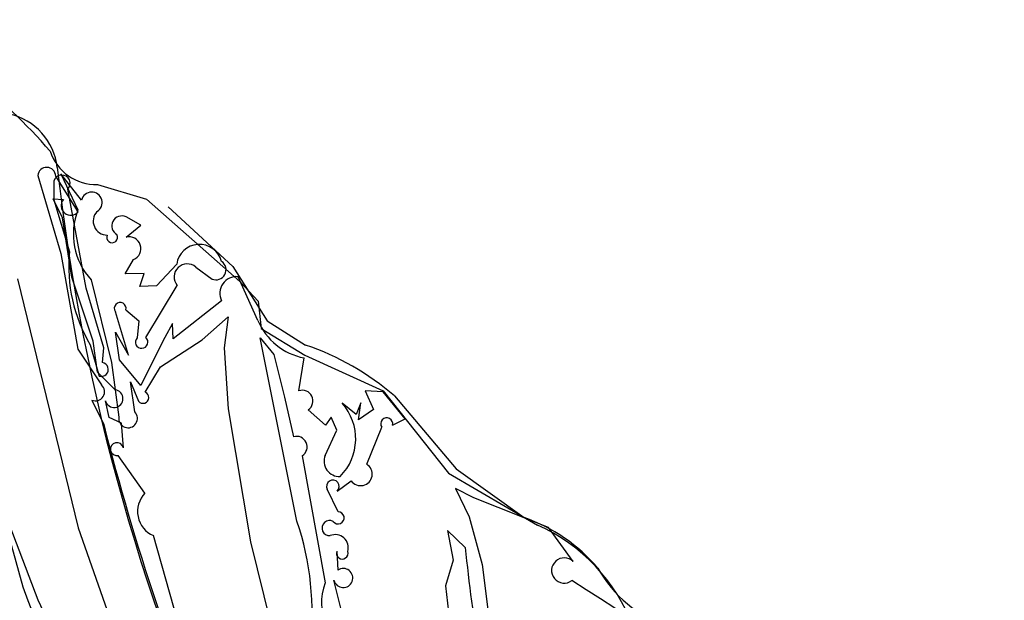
# Model space of a CAD drawing. Extents: x -1.41 to 6.2, y -5.19 to 2.16.
# Tile 12 of 15: x 1.69 to 2.67, y 1.25 to 1.83. Entities that reach past the tile are written whole.
import ezdxf

# ---------------------------------------------------------------- set-up
doc = ezdxf.new("R2010")
doc.units = 0

msp = doc.modelspace()

# ---------------------------------------------------------------- linework, layer by layer
at = {"layer": 'Default', "color": 5, "linetype": 'CONTINUOUS'}
for p, q in [((1.74868, 1.654065), (1.728117, 1.680392)), ((1.728117, 1.680392), (1.745239, 1.644397)), ((1.705018, 1.678658), (1.72816, 1.60069)), ((1.721283, 1.673279), (1.721072, 1.65416)), ((1.745548, 1.642274), (1.722961, 1.677972)), ((1.753489, 1.56609), (1.734983, 1.664932)), ((1.764776, 1.669587), (1.813565, 1.655004)), ((1.729903, 1.636389), (1.720332, 1.65546)), ((1.720332, 1.65546), (1.730648, 1.654584)), ((1.721072, 1.65416), (1.736637, 1.602228)), ((1.813565, 1.655004), (1.906864, 1.572829)), ((1.835067, 1.647311), (1.899895, 1.587699)), ((1.739159, 1.577103), (1.729903, 1.636389)), ((1.808052, 1.62891), (1.793214, 1.637321)), ((1.79334, 1.616911), (1.808052, 1.62891)), ((1.72816, 1.60069), (1.745046, 1.505323)), ((1.792235, 1.580413), (1.80062, 1.5948)), ((1.843755, 1.590023), (1.82358, 1.568324)), ((1.862866, 1.587188), (1.879023, 1.575238)), ((1.899895, 1.587699), (1.934151, 1.533587)), ((1.684808, 1.575348), (1.74549, 1.326906)), ((1.760459, 1.513125), (1.739159, 1.577103)), ((1.758398, 1.574451), (1.77853, 1.491904)), ((1.811122, 1.580775), (1.792235, 1.580413)), ((1.806984, 1.567754), (1.811122, 1.580775)), ((1.924795, 1.533934), (1.905017, 1.577566)), ((1.906864, 1.572829), (1.925186, 1.553062)), ((1.770884, 1.506541), (1.753489, 1.56609)), ((1.82358, 1.568324), (1.806984, 1.567754)), ((1.812908, 1.516974), (1.844245, 1.568917)), ((1.888465, 1.553567), (1.840317, 1.515505)), ((1.925186, 1.553062), (1.928158, 1.52578)), ((1.793017, 1.544446), (1.806005, 1.533378)), ((1.795509, 1.499255), (1.782592, 1.542625)), ((1.806005, 1.533378), (1.804169, 1.516562)), ((1.869036, 1.514535), (1.894955, 1.537613)), ((1.894955, 1.537613), (1.890999, 1.50655)), ((1.934151, 1.533587), (1.972354, 1.509331)), ((1.839602, 1.53095), (1.831836, 1.517001)), ((1.840317, 1.515505), (1.839602, 1.53095)), ((1.928158, 1.52578), (1.971702, 1.499194)), ((1.786719, 1.494677), (1.78274, 1.52205)), ((1.78274, 1.52205), (1.795509, 1.499255)), ((1.831836, 1.517001), (1.819659, 1.492477)), ((1.827683, 1.487458), (1.869036, 1.514535)), ((1.927115, 1.51656), (1.94071, 1.499803)), ((1.93078, 1.498338), (1.927115, 1.51656)), ((1.745046, 1.505323), (1.768675, 1.469564)), ((1.757273, 1.509723), (1.766339, 1.478249)), ((1.764641, 1.482301), (1.760459, 1.513125)), ((1.769644, 1.492009), (1.770884, 1.506541)), ((1.890999, 1.50655), (1.894941, 1.445655)), ((1.808028, 1.469041), (1.786719, 1.494677)), ((1.96377, 1.33344), (1.93078, 1.498338)), ((1.94071, 1.499803), (1.95139, 1.457182)), ((1.965651, 1.463626), (1.970821, 1.496518)), ((1.971702, 1.499194), (2.049648, 1.46351)), ((1.77853, 1.491904), (1.785939, 1.437345)), ((1.819659, 1.492477), (1.808028, 1.469041)), ((1.812433, 1.462425), (1.827683, 1.487458)), ((1.782382, 1.464692), (1.764641, 1.482301)), ((1.801873, 1.442611), (1.797645, 1.472516)), ((1.797645, 1.472516), (1.805479, 1.453304)), ((1.759053, 1.454366), (1.770959, 1.430034)), ((1.95139, 1.457182), (1.960304, 1.417803)), ((2.031907, 1.4637), (2.04026, 1.444909)), ((2.049907, 1.462504), (2.031907, 1.4637)), ((2.049648, 1.46351), (2.11492, 1.381478)), ((2.071712, 1.435771), (2.049907, 1.462504)), ((2.061101, 1.458528), (2.122594, 1.385809)), ((1.776319, 1.437059), (1.772627, 1.453725)), ((1.894941, 1.445655), (1.917515, 1.312927)), ((1.992289, 1.429282), (1.97501, 1.444799)), ((2.022759, 1.439911), (2.008751, 1.45129)), ((2.027585, 1.45182), (2.022759, 1.439911)), ((2.025277, 1.434743), (2.027585, 1.45182)), ((2.04026, 1.444909), (2.025277, 1.434743)), ((1.788753, 1.431311), (1.776319, 1.437059)), ((1.997788, 1.437439), (1.992289, 1.429282)), ((2.003507, 1.424291), (1.997788, 1.437439)), ((2.059147, 1.429238), (2.071712, 1.435771)), ((1.790523, 1.406887), (1.788753, 1.431311)), ((2.033448, 1.390285), (2.048458, 1.42731)), ((1.991963, 1.399125), (2.003507, 1.424291)), ((1.812084, 1.361559), (1.785409, 1.399046)), ((1.968998, 1.398761), (1.991787, 1.27196)), ((2.122594, 1.385809), (2.190624, 1.337055)), ((2.11492, 1.381478), (2.203758, 1.329706)), ((1.705648, 1.254602), (1.66274, 1.366677)), ((1.66274, 1.366677), (1.690189, 1.268034)), ((2.003826, 1.36363), (2.017849, 1.373856)), ((2.140365, 1.356904), (2.122023, 1.366067)), ((2.122023, 1.366067), (2.13576, 1.337856)), ((2.004732, 1.342791), (1.993969, 1.365375)), ((2.214697, 1.327158), (2.140365, 1.356904)), ((2.13576, 1.337856), (2.148716, 1.290354)), ((1.74549, 1.326906), (1.800548, 1.169398)), ((2.239322, 1.293276), (2.214697, 1.327158)), ((1.88853, 1.079311), (1.820594, 1.319087)), ((2.113906, 1.324113), (2.119637, 1.294483)), ((2.131583, 1.307378), (2.113906, 1.324113)), ((1.917515, 1.312927), (1.991737, 1.012395)), ((2.003446, 1.303477), (2.004575, 1.284697)), ((2.119637, 1.294483), (2.112043, 1.269018)), ((2.148716, 1.290354), (2.158945, 1.209263)), ((2.012024, 1.228561), (2.00069, 1.27454)), ((2.112043, 1.269018), (2.114959, 1.243153)), ((1.801248, 1.049586), (1.705648, 1.254602))]:
    msp.add_line(p, q, dxfattribs=at)
for centre, radius, start, end in [((1.323418, 1.36598), 0.518273, 40.531997, 64.589307), ((1.663169, 1.679686), 0.061748, 6.431536, 77.488934), ((1.763666, 1.718502), 0.048928, 198.729557, 271.299974), ((1.713966, 1.677682), 0.009, 1.847121, 173.775938), ((3.785722, 1.918951), 2.074248, 186.431536, 205.171385), ((1.729136, 1.670752), 0.00825, 315.127847, 522.167429), ((1.758882, 1.651575), 0.010501, 300.39479, 526.284102), ((1.73814, 1.64848), 0.009664, 140.830351, 320.048013), ((1.807504, 1.6199), 0.066911, 158.524173, 222.785517), ((1.774266, 1.633016), 0.013845, 136.667447, 270.14991), ((1.789004, 1.628268), 0.009984, 65.059045, 240.911839), ((1.779316, 1.616992), 0.005466, 156.512031, 387.817515), ((1.796338, 1.605644), 0.011659, 291.544058, 464.900792), ((1.891185, 1.588149), 0.155187, 174.794718, 210.355465), ((1.866396, 1.587006), 0.022841, 14.709817, 172.410688), ((1.882948, 1.584457), 0.01002, 246.940784, 416.427536), ((1.854281, 1.577314), 0.013085, 48.995197, 219.919655), ((1.903551, 1.56087), 0.01676, 84.982426, 205.830568), ((1.787365, 1.546052), 0.005876, 344.133348, 575.680749), ((1.982787, 1.558254), 0.062885, 202.751795, 259.030843), ((1.808747, 1.512338), 0.006229, 137.311284, 408.091827), ((1.888472, 1.259883), 0.263174, 49.008327, 71.413733), ((1.768373, 1.485038), 0.007086, 253.318945, 439.664907), ((1.762655, 1.46273), 0.009107, 246.698845, 408.620473), ((1.78125, 1.455876), 0.008888, 194.010628, 442.6864), ((1.969115, 1.453608), 0.0106, 303.789426, 469.076605), ((1.81001, 1.457061), 0.005886, 219.665578, 425.693184), ((1.969211, 1.415766), 0.053154, 315.051489, 401.937872), ((1.795193, 1.436086), 0.009339, 172.249406, 404.328228), ((2.053368, 1.430681), 0.005956, 345.982103, 574.471005), ((4.1577, 2.035061), 2.462233, 194.224537, 202.840288), ((1.963318, 1.407673), 0.010568, 302.514768, 466.568252), ((1.784171, 1.405441), 0.006515, 12.819137, 280.958739), ((2.005923, 1.39331), 0.015123, 157.383821, 273.438521), ((2.027286, 1.380516), 0.01155, 215.215299, 417.757274), ((1.999572, 1.368312), 0.006326, 312.254341, 567.666124), ((1.830951, 1.34325), 0.02629, 135.860413, 246.799246), ((2.004858, 1.336796), 0.005996, 214.803193, 451.21064), ((2.134728, 1.17709), 0.169449, 40.277355, 70.739142), ((1.697909, 1.242644), 0.280938, 352.829668, 378.855835), ((1.996371, 1.326667), 0.007595, 62.018276, 273.772203), ((2.129939, 1.164549), 0.180903, 20.712073, 65.917051), ((2.001981, 1.307114), 0.013019, 343.127383, 473.109065), ((3.90743, 1.49086), 1.785301, 185.898927, 192.843218), ((2.008919, 1.301526), 0.00581, 160.384041, 378.143736), ((2.230451, 1.284308), 0.012614, 45.310148, 306.803126), ((2.009944, 1.276821), 0.009532, 193.848056, 484.283146), ((2.382373, 1.354572), 0.136477, 209.85308, 248.956703), ((3.792451, 2.03468), 2.237689, 200.035716, 212.010048), ((2.044727, 1.252342), 0.056458, 159.666225, 249.903756), ((0.689934, -1.185191), 2.906059, 47.059719, 57.811553)]:
    msp.add_arc(centre, radius, start, end, dxfattribs=at)

doc.saveas('drawing.dxf')
